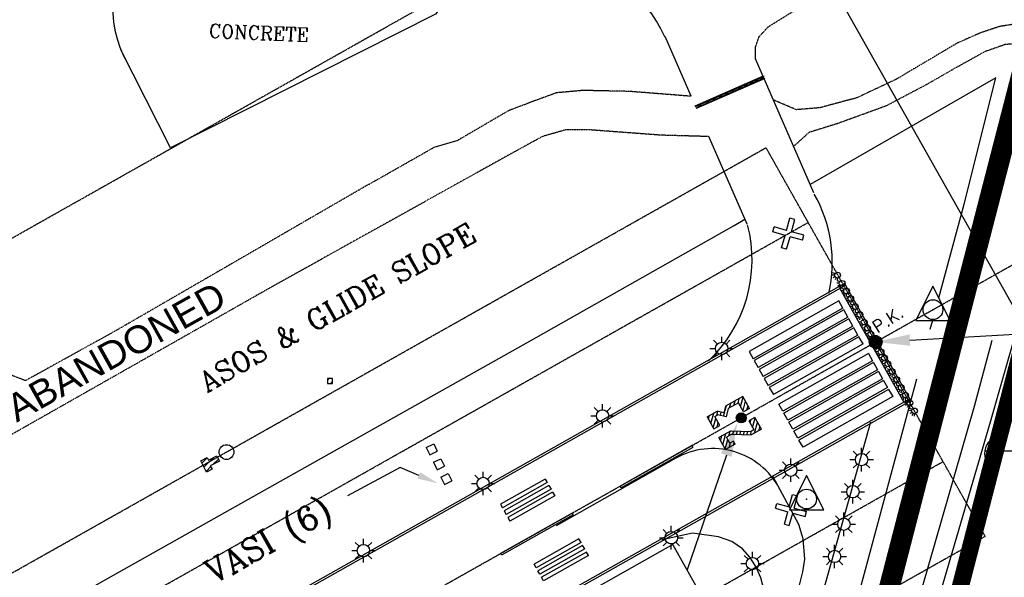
# Model space of a CAD drawing. Header units: feet. Extents: x 0 to 208040, y 0 to 211214.
# Tile 64 of 71: x 199729 to 201164, y 203002 to 203814. Entities that reach past the tile are written whole.
import ezdxf
from ezdxf.enums import TextEntityAlignment as Align

# ---------------------------------------------------------------- set-up
doc = ezdxf.new("R2010")
doc.units = ezdxf.units.FT
doc.header["$LTSCALE"] = 0.5
doc.header["$MEASUREMENT"] = 0
doc.header["$XCLIPFRAME"] = 0
for name, pattern in [('CENTER2', [1.125, 0.75, -0.125, 0.125, -0.125]), ('HIDDEN2', [0.1875, 0.125, -0.0625]), ('PHANTOM2', [1.25, 0.625, -0.125, 0.125, -0.125, 0.125, -0.125])]:
    doc.linetypes.add(name, pattern=pattern)
doc.layers.get('0').update_dxf_attribs({"linetype": 'CONTINUOUS'})
for name, color, linetype in [('1-NUMBERS', 3, 'CONTINUOUS'), ('1-NUMHATCH', 5, 'CONTINUOUS'), ('1-OFA', 13, 'CENTER2'), ('1-RPZ', 2, 'CONTINUOUS'), ('1-RSA', 13, 'CENTER2'), ('1-RUNWAYCL', 5, 'CENTER2'), ('1-TEXT', 1, 'CONTINUOUS'), ('1-VASI', 5, 'CONTINUOUS'), ('ABBANDONTW', 5, 'HIDDEN2'), ('AIR-MARKING', 5, 'CONTINUOUS'), ('AIR-PAVED', 1, 'CONTINUOUS'), ('AIR-PAVED-T', 7, 'CONTINUOUS'), ('ANTENNA', 5, 'CONTINUOUS'), ('CONC', 5, 'CONTINUOUS'), ('E-EXCAVATE', 11, 'CONTINUOUS'), ('E-NEWMARKING', 5, 'CONTINUOUS'), ('F-BRL', 110, 'PHANTOM2'), ('F-STATIONOFFSET', 110, 'CONTINUOUS'), ('Future Property Line', 251, 'PHANTOM2'), ('HV-CONTROL', 11, 'CONTINUOUS'), ('image', 7, 'CONTINUOUS'), ('MA-BLDG', 11, 'CONTINUOUS'), ('MA-BLDGHATCH', 11, 'CONTINUOUS'), ('MISC-OBJECT', 11, 'CONTINUOUS'), ('NEWCLOSEDSYM', 1, 'CONTINUOUS'), ('PK', 11, 'CONTINUOUS'), ('R-DIRT', 11, 'HIDDEN2'), ('R-PAVED', 11, 'CONTINUOUS'), ('REIL', 11, 'CONTINUOUS'), ('RUNWAYLIGHTS', 11, 'CONTINUOUS'), ('TAXIWYPAVED', 5, 'CONTINUOUS')]:
    doc.layers.add(name, color=color, linetype=linetype)
doc.styles.add('ARIAL', font='ARIAL.TTF')
doc.styles.add('COMPLEX', font='complex.shx')
doc.styles.add('CVFONT05', font='ROMANC')
picture_1 = doc.add_image_def('image1.jpg', size_in_pixel=(2000, 2400))

# ---------------------------------------------------------------- blocks, each defined once
blk = doc.blocks.new('HV-CONTROL', base_point=(0, 18.8))
blk.add_lwpolyline([(-25.1, 3.2), (24.9, 3.2), (-0.1, 53.2)], close=True)
blk.add_circle((-0.1, 18.8), 14.4)
blk.add_point((-0.1, 18.8))
blk = doc.blocks.new('PK')
at = {"layer": 'PK'}
h = blk.add_hatch(dxfattribs=at)
h.set_pattern_fill('ANSI31', color=256, style=0)
h.set_pattern_definition([(45, (-195650.91664, -193540.02118), (-0.08838834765, 0.08838834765), [])])
edge = h.paths.add_edge_path()
edge.add_arc((0, 0), 9.45, 0, 360)
blk.add_circle((0, 0), 9.45, dxfattribs=at)
blk = doc.blocks.new('REIL')
at = {"layer": 'REIL'}
for p, q in [((-104.8, 190.2), (-104.4, 194)), ((-102.9, 189.7), (-101.1, 192.9)), ((-98.7, 189.6), (-101.3, 188.1)), ((-101.3, 184), (-97.9, 182.4)), ((-100.7, 185.9), (-97.1, 185.7)), ((-98.1, 178.4), (-97.8, 182.1)), ((-96.2, 177.9), (-94.4, 181.1)), ((-92, 177.7), (-94.6, 176.3)), ((-94.1, 174), (-90.4, 173.9)), ((-94.6, 172.1), (-91.2, 170.5)), ((-91.8, 167.2), (-91.4, 170.9)), ((-89.9, 166.6), (-88.1, 169.8)), ((-85.7, 166.5), (-88.3, 165)), ((-88.3, 160.9), (-84.9, 159.3)), ((-87.7, 162.8), (-84.1, 162.6)), ((-85.7, 156.3), (-85.3, 160)), ((-83.7, 155.7), (-82, 158.9)), ((-79.6, 155.6), (-82.1, 154.1)), ((-82.1, 150), (-78.8, 148.4)), ((-81.6, 151.9), (-77.9, 151.7)), ((-79, 144.5), (-78.7, 148.2)), ((-77.1, 144), (-75.3, 147.2)), ((-72.9, 143.8), (-75.5, 142.4)), ((-75.5, 138.3), (-72.1, 136.6)), ((-75, 140.1), (-71.3, 140)), ((-72.4, 132.7), (-72, 136.5)), ((-70.5, 132.2), (-68.7, 135.4)), ((-66.3, 132.1), (-68.9, 130.6)), ((-68.9, 126.5), (-65.5, 124.9)), ((-68.3, 128.4), (-64.7, 128.2)), ((-64.3, 121.2), (-62.5, 124.5)), ((-60.1, 121.1), (-62.7, 119.6)), ((-62.1, 117.4), (-58.5, 117.2)), ((-59.4, 112.5), (-57.6, 115.7)), ((-55.2, 112.4), (-57.8, 110.9)), ((-57.2, 108.7), (-53.6, 108.5)), ((-54.5, 103.8), (-52.7, 107)), ((-50.3, 103.7), (-52.9, 102.2)), ((-52.3, 100), (-48.7, 99.8)), ((-49.6, 95.1), (-47.8, 98.3)), ((-45.4, 95), (-47.9, 93.5)), ((-47.4, 91.3), (-43.7, 91.1)), ((-44.7, 86.4), (-42.9, 89.6)), ((-40.5, 86.2), (-43, 84.8)), ((-42.5, 82.6), (-38.8, 82.5)), ((-39.8, 77.7), (-38, 80.9)), ((-35.6, 77.5), (-38.1, 76.1)), ((-37.6, 73.9), (-33.9, 73.7)), ((-34.8, 69), (-33.1, 72.2)), ((-30.7, 68.8), (-33.2, 67.4)), ((-32.7, 65.2), (-29, 65)), ((-29.9, 60.3), (-28.2, 63.5)), ((-25.7, 60.1), (-28.3, 58.7)), ((-27.8, 56.5), (-24.1, 56.3)), ((-25.6, 49.8), (-25.3, 53.5)), ((-23.7, 49.3), (-22, 52.5)), ((-19.6, 49.1), (-22.1, 47.7)), ((-22.1, 43.6), (-18.7, 41.9)), ((-21.6, 45.5), (-17.9, 45.3)), ((-19, 38), (-18.6, 41.8)), ((-17.1, 37.5), (-15.4, 40.8)), ((-12.9, 37.4), (-15.5, 35.9)), ((-15.5, 31.8), (-12.1, 30.2)), ((-14.9, 33.7), (-11.3, 33.6)), ((-12.4, 26.3), (-12, 30)), ((-10.5, 25.8), (-8.7, 29)), ((-6.3, 25.6), (-8.9, 24.2)), ((-8.9, 20), (-5.5, 18.4)), ((-8.3, 22), (-4.6, 21.8)), ((-6.2, 15.4), (-5.9, 19.1)), ((-4.3, 14.9), (-2.6, 18.1)), ((-0.2, 14.7), (-2.7, 13.3)), ((-2.7, 9.2), (0.7, 7.5)), ((-2.2, 11.1), (1.5, 10.9)), ((0.1, 4.2), (0.5, 7.9)), ((2, 3.7), (3.7, 6.9)), ((6.2, 3.5), (3.6, 2)), ((3.6, -2.1), (7, -3.7)), ((4.2, -0.2), (7.8, -0.3)), ((6.8, -7.7), (7.1, -4)), ((8.7, -8.2), (10.4, -5)), ((12.9, -8.4), (10.3, -9.8)), ((10.3, -13.9), (13.7, -15.5)), ((10.8, -12), (14.5, -12.1))]:
    blk.add_line(p, q, dxfattribs=at)
for centre in [(-104.9, 186.1), (-98.2, 174.2), (-91.9, 163), (-85.7, 152.1), (-79.1, 140.3), (-72.5, 128.6), (-66.3, 117.6), (-61.4, 108.9), (-56.5, 100.2), (-51.6, 91.5), (-46.7, 82.8), (-41.7, 74), (-36.8, 65.3), (-31.9, 56.6), (-25.7, 45.6), (-19.1, 33.9), (-12.5, 22.1), (-6.3, 11.2), (0, 0), (6.7, -11.9)]:
    blk.add_circle(centre, 4.16, dxfattribs=at)

msp = doc.modelspace()

# ---------------------------------------------------------------- hatches: boundary and pattern name
at = {"layer": '1-NUMHATCH'}
h = msp.add_hatch(dxfattribs=at)
h.set_pattern_fill('ANSI31', color=256, scale=40, angle=-150.5875, style=0)
h.paths.add_polyline_path([(200731.1, 203235.7), (200740.9, 203218.3), (200749.7, 203223.2), (200742.3, 203236.3), (200746.8, 203238.8), (200758.7, 203235.7), (200761.9, 203247.8), (200776.9, 203256.3), (200784.3, 203243.2), (200793, 203248.1), (200783.2, 203265.5), (200757.9, 203251.3), (200755.4, 203241.6), (200745.9, 203244.1)])
h = msp.add_hatch(dxfattribs=at)
h.set_pattern_fill('ANSI31', color=256, scale=40, angle=-150.5875, style=0)
h.paths.add_polyline_path([(200759.3, 203206.1), (200767.1, 203210.5), (200795.4, 203209.3), (200801.5, 203212.7), (200810.2, 203217.6), (200800.4, 203235), (200791.7, 203230.1), (200799, 203217.1), (200794.2, 203214.3), (200765.9, 203215.6), (200748.1, 203205.6), (200757.9, 203188.1), (200771.9, 203196), (200769.4, 203200.4), (200764.2, 203197.4)])
at = {"layer": 'F-STATIONOFFSET'}
h = msp.add_hatch(color=256, dxfattribs=at)
edge = h.paths.add_edge_path()
edge.add_arc((200780.8, 203234.3), 7.21, 0, 360)
at = {"layer": 'MA-BLDGHATCH'}
h = msp.add_hatch(dxfattribs=at)
h.set_pattern_fill('ANSI31', color=256, scale=50, style=0)
h.paths.add_polyline_path([(200177.9, 203291.6), (200177.9, 203284.5), (200185, 203284.5), (200185, 203291.6)])
h = msp.add_hatch(dxfattribs=at)
h.set_pattern_fill('ANSI31', color=256, scale=50, style=0)
h.paths.add_polyline_path([(200020.4, 203171.4), (200016.5, 203178.8), (200004.5, 203172.6), (200002.5, 203176.4), (199993.1, 203171.6), (200001.4, 203155.3), (200009.7, 203159.6), (200007.1, 203164.6)])

# ---------------------------------------------------------------- linework, layer by layer
at = {"layer": '1-NUMBERS', "color": 1}
for p, q in [((200783.2, 203265.5), (200757.9, 203251.3)), ((200793, 203248.1), (200783.2, 203265.5)), ((200731.1, 203235.7), (200745.9, 203244.1)), ((200755.4, 203241.6), (200745.9, 203244.1)), ((200757.9, 203251.3), (200755.4, 203241.6)), ((200761.9, 203247.8), (200758.7, 203235.7)), ((200776.9, 203256.3), (200761.9, 203247.8)), ((200784.3, 203243.2), (200776.9, 203256.3)), ((200793, 203248.1), (200784.3, 203243.2)), ((200731.1, 203235.7), (200740.9, 203218.3)), ((200742.3, 203236.3), (200746.8, 203238.8)), ((200749.7, 203223.2), (200742.3, 203236.3)), ((200758.7, 203235.7), (200746.8, 203238.8)), ((200800.4, 203235), (200791.7, 203230.1)), ((200791.7, 203230.1), (200799, 203217.1)), ((200810.2, 203217.6), (200800.4, 203235)), ((200740.9, 203218.3), (200749.7, 203223.2)), ((200765.9, 203215.6), (200748.1, 203205.6)), ((200765.9, 203215.6), (200794.2, 203214.3)), ((200794.2, 203214.3), (200799, 203217.1)), ((200810.2, 203217.6), (200801.5, 203212.7)), ((200757.9, 203188.1), (200748.1, 203205.6)), ((200767.1, 203210.5), (200759.3, 203206.1)), ((200764.2, 203197.4), (200759.3, 203206.1)), ((200769.4, 203200.4), (200764.2, 203197.4)), ((200767.1, 203210.5), (200795.4, 203209.3)), ((200771.9, 203196), (200769.4, 203200.4)), ((200801.5, 203212.7), (200795.4, 203209.3)), ((200771.9, 203196), (200757.9, 203188.1))]:
    msp.add_line(p, q, dxfattribs=at)
at = {"layer": '1-OFA'}
for p, q in [((196356.1, 201112.4), (200817, 203627.9)), ((196652.5, 200533.3), (201136.3, 203061.7))]:
    msp.add_line(p, q, dxfattribs=at)
at = {"layer": '1-RPZ'}
msp.add_line((200905.3, 203878.6), (201396.5, 203007.5), dxfattribs=at)
at = {"layer": '1-RSA'}
for p, q in [((201136.3, 203061.7), (200817, 203627.9)), ((196513.8, 201057.8), (200878.4, 203519)), ((196467.9, 200572.7), (201074.9, 203170.6))]:
    msp.add_line(p, q, dxfattribs=at)
at = {"layer": '1-RUNWAYCL'}
msp.add_line((194428.7, 199652.5), (203328.5, 204671), dxfattribs=at)
at = {"layer": '1-TEXT'}
for p, q in [((200283.6, 203161.8), (200206.8, 203120.9)), ((200311, 203150.4), (200283.6, 203161.8))]:
    msp.add_line(p, q, dxfattribs=at)
msp.add_solid([(200309, 203145.8), (200312.9, 203155), (200338.7, 203138.8)], dxfattribs=at)
at = {"layer": '1-VASI'}
for p, q in [((200321.8, 203191), (200332.6, 203196.3)), ((200321.8, 203191), (200327.1, 203180.3)), ((200332.6, 203196.3), (200337.9, 203185.6)), ((200327.1, 203180.3), (200337.9, 203185.6)), ((200332.4, 203169.5), (200343.2, 203174.8)), ((200343.2, 203174.8), (200348.5, 203164)), ((200332.4, 203169.5), (200337.7, 203158.7)), ((200337.7, 203158.7), (200348.5, 203164)), ((200343, 203148), (200353.8, 203153.3)), ((200343, 203148), (200348.3, 203137.2)), ((200353.8, 203153.3), (200359.1, 203142.5)), ((200348.3, 203137.2), (200359.1, 203142.5))]:
    msp.add_line(p, q, dxfattribs=at)
at = {"layer": 'ABBANDONTW'}
for p, q in [((200820.3, 203804.2, 8.3), (200899.4, 203853.2, 8.3)), ((200806.6, 203789.3, 8.3), (200820.3, 203804.2, 8.3)), ((200801.8, 203774.7, 8.3), (200806.6, 203789.3, 8.3)), ((200801.4, 203757.2, 8.3), (200801.8, 203774.7, 8.3)), ((200511.8, 203707.9, 8.3), (200478.4, 203695.7, 8.3)), ((200550.2, 203711.3, 8.3), (200511.8, 203707.9, 8.3)), ((200617.4, 203709.9, 8.3), (200550.2, 203711.3, 8.3)), ((200707.8, 203702.8, 8.3), (200617.4, 203709.9, 8.3)), ((200478.4, 203695.7, 8.3), (200442, 203681.9, 8.3)), ((200442, 203681.9, 8.3), (200367.7, 203638.6, 8.3)), ((200237.9, 203574.4, 8.3), (200333, 203628.4, 8.3)), ((200237.9, 203574.4, 8.3), (199869.2, 203361.1, 8.3)), ((199869.2, 203361.1, 8.3), (199737.7, 203288.4, 8.3)), ((199737.7, 203288.4, 8.3), (199713.9, 203297.6, 8.3))]:
    msp.add_line(p, q, dxfattribs=at)
at = {"layer": 'ABBANDONTW', "elevation": 8.3}
msp.add_lwpolyline([(200733.5, 203644.1), (200663.8, 203646.1), (200557.8, 203654), (200524.7, 203653.8), (200491.4, 203644.3), (200447.3, 203620.2), (200094.7, 203424), (199681.1, 203189.3), (199282.9, 202964), (198909.4, 202754.4), (198835.2, 202711.3), (198808.5, 202692.8), (198792.2, 202675.6), (198779.7, 202654.5), (198766.7, 202609.5), (198739.8, 202500)], dxfattribs=at)
at = {"layer": 'AIR-MARKING'}
for points, elevation in [([(200367.1, 202500), (200739.4, 202710.1), (200778.6, 202739.8), (200796.5, 202756.1), (200815.6, 202776.9), (200844.2, 202816.9), (200862.2, 202851.5), (200871.8, 202880.3), (200969.7, 203228.6)], 10.7), ([(200831.3, 202874.4), (200865.6, 202990.6), (200870.6, 203009.8), (200873.4, 203028.5), (200870.8, 203058), (200864.7, 203079), (200827.3, 203148.1)], 14), ([(200219, 202500), (200709.6, 202776.5), (200728.7, 202791.9), (200747.8, 202809.4), (200761.6, 202825.9), (200775.6, 202843.4), (200786.8, 202862.7), (200795.4, 202883.1), (200814.1, 202946.6), (200816.2, 202975.3), (200809.5, 203001.2), (200802.2, 203017.9), (200793.5, 203031.1), (200782.5, 203043.4), (200766.9, 203054.2), (200747.7, 203061.1), (200710, 203066.2), (200665.4, 203056.6)], 15.3)]:
    msp.add_lwpolyline(points, dxfattribs=dict(at, elevation=elevation))
at = {"layer": 'AIR-PAVED'}
for p, q in [((201151.9, 203729.5, 8.3), (200881.4, 203574.2, 8.3)), ((201105.5, 203545.8, 8.3), (201151.9, 203729.5, 8.3)), ((201068.7, 203409.2, 8.3), (201105.5, 203545.8, 8.3))]:
    msp.add_line(p, q, dxfattribs=at)
at = {"layer": 'AIR-PAVED', "elevation": 8.3}
for points in [[(198706.6, 202351.4), (199021.9, 202528.3), (199239.3, 202651.5), (199492.2, 202793.4), (199735.1, 202931.4), (200093.9, 203133.2), (200470.8, 203345.2), (200770.7, 203514.4), (200786, 203523.9)], [(201056.3, 203363.3), (201059.9, 203376.6)], [(200951.6, 202975.3), (201036.8, 203290.9)]]:
    msp.add_lwpolyline(points, dxfattribs=at)
at = {"layer": 'AIR-PAVED'}
for centre, start, end in [((200710.9, 203460.9), 347.1753, 29.4275), ((200594.1, 203464.4), 313.3495, 14.597)]:
    msp.add_arc(centre, 202.5, start, end, dxfattribs=at)
at = {"layer": 'ANTENNA'}
msp.add_circle((200030.7, 203184.4, 12.9), 10.8, dxfattribs=at)
at = {"layer": 'E-EXCAVATE'}
msp.add_line((201238.5, 203185.6), (201135.4, 203185.5), dxfattribs=at)
msp.add_arc((201161.4, 203182.1), 26.2, 85.7324, 236.1769, dxfattribs=at)
at = {"layer": 'E-NEWMARKING'}
for p, q in [((200713.8, 203689), (200813.2, 203732.5)), ((200714.2, 203688.1), (200813.6, 203731.5)), ((200812.7, 203731.1), (200813.5, 203729.3)), ((200813.2, 203732.5), (200813.6, 203731.5)), ((200715, 203686.2), (200814.4, 203729.7)), ((200715.4, 203685.3), (200814.8, 203728.8)), ((200785.2, 203719.1), (200786, 203717.3)), ((200786.1, 203719.5), (200787, 203717.7)), ((200787.1, 203719.9), (200787.9, 203718.1)), ((200788, 203720.3), (200788.8, 203718.5)), ((200794.4, 203723.1), (200795.2, 203721.3)), ((200795.3, 203723.5), (200796.1, 203721.7)), ((200796.2, 203723.9), (200797, 203722.1)), ((200797.1, 203724.3), (200797.9, 203722.5)), ((200800.8, 203725.9), (200801.6, 203724.1)), ((200801.7, 203726.3), (200802.5, 203724.5)), ((200802.6, 203726.7), (200803.4, 203724.9)), ((200803.6, 203727.1), (200804.4, 203725.3)), ((200810, 203729.9), (200810.8, 203728.1)), ((200810.9, 203730.3), (200811.7, 203728.5)), ((200811.8, 203730.7), (200812.6, 203728.9)), ((200814.4, 203729.7), (200814.8, 203728.8)), ((200748.6, 203703.1), (200749.4, 203701.3)), ((200749.5, 203703.5), (200750.3, 203701.7)), ((200750.4, 203703.9), (200751.2, 203702.1)), ((200751.3, 203704.3), (200752.1, 203702.5)), ((200757.7, 203707.1), (200758.5, 203705.3)), ((200758.7, 203707.5), (200759.5, 203705.7)), ((200759.6, 203707.9), (200760.4, 203706.1)), ((200760.5, 203708.3), (200761.3, 203706.5)), ((200766.9, 203711.1), (200767.7, 203709.3)), ((200767.8, 203711.5), (200768.6, 203709.7)), ((200768.7, 203711.9), (200769.5, 203710.1)), ((200769.7, 203712.3), (200770.5, 203710.5)), ((200776.1, 203715.1), (200776.9, 203713.3)), ((200777, 203715.5), (200777.8, 203713.7)), ((200777.9, 203715.9), (200778.7, 203714.1)), ((200778.8, 203716.3), (200779.6, 203714.5)), ((200714.2, 203688.1, 1), (200713.8, 203689, 1)), ((200718.3, 203689.9), (200719.2, 203688)), ((200719.3, 203690.3), (200720.1, 203688.4)), ((200720.2, 203690.7), (200721, 203688.8)), ((200721.1, 203691.1), (200721.9, 203689.2)), ((200730.3, 203695.1), (200731.1, 203693.3)), ((200731.2, 203695.5), (200732, 203693.7)), ((200732.1, 203695.9), (200732.9, 203694.1)), ((200733, 203696.3), (200733.8, 203694.5)), ((200739.4, 203699.1), (200740.2, 203697.3)), ((200740.3, 203699.5), (200741.1, 203697.7)), ((200741.3, 203699.9), (200742.1, 203698.1)), ((200742.2, 203700.3), (200743, 203698.5)), ((200715.4, 203685.3, 1.1), (200715, 203686.2, 1.1)), ((200931.5, 203430.1), (199653.5, 202709.6)), ((200931.5, 203430.1), (201027.7, 203259.3)), ((200933, 203427.5), (199655, 202707)), ((200924.3, 203422.6), (201017.6, 203257)), ((200928.8, 203394.1), (200922.9, 203404.6)), ((200936.2, 203381.1), (200930.3, 203391.5)), ((200943.5, 203368), (200937.6, 203378.4)), ((200950.9, 203354.9), (200945, 203365.4)), ((200958.3, 203341.9), (200952.4, 203352.3)), ((200792.2, 203330.9), (200798.1, 203320.5)), ((200799.6, 203317.8), (200805.5, 203307.4)), ((200966.1, 203327.9), (200972, 203317.5)), ((200973.5, 203314.8), (200979.4, 203304.4)), ((200807, 203304.8), (200812.9, 203294.3)), ((200980.9, 203301.8), (200986.8, 203291.3)), ((200814.3, 203291.7), (200820.2, 203281.3)), ((200988.2, 203288.7), (200994.1, 203278.3)), ((200821.7, 203278.6), (200827.6, 203268.2)), ((200995.6, 203275.6), (201001.5, 203265.2)), ((201026.3, 203262), (199748.3, 202541.5)), ((201027.7, 203259.3), (199749.8, 202538.9)), ((200841.4, 203243.8), (200835.5, 203254.3)), ((200848.7, 203230.7), (200842.8, 203241.2)), ((200856.1, 203217.7), (200850.2, 203228.1)), ((200863.5, 203204.6), (200857.6, 203215.1)), ((200870.8, 203191.5), (200864.9, 203202)), ((200708.8, 203193.8), (200604.3, 203134.8)), ((200710.3, 203191.2), (200605.8, 203132.2)), ((200708.8, 203193.8), (200709.6, 203192.5)), ((200710.3, 203191.2), (200709.6, 203192.5)), ((200685.3, 203175.4), (200511.1, 203077.1)), ((200495.2, 203145.1), (200429.9, 203108.3)), ((200495.2, 203145.1), (200498.2, 203139.9)), ((200498.2, 203139.9), (200432.8, 203103)), ((200500.6, 203135.5), (200435.3, 203098.7)), ((200503.6, 203130.3), (200438.2, 203093.4)), ((200500.6, 203135.5), (200503.6, 203130.3)), ((200604.3, 203134.8), (200605, 203133.5)), ((200605.8, 203132.2), (200605, 203133.5)), ((200506, 203125.9), (200440.7, 203089.1)), ((200509, 203120.7), (200443.6, 203083.9)), ((200506, 203125.9), (200509, 203120.7)), ((200429.9, 203108.3), (200432.8, 203103)), ((200534.6, 203095.6), (200430.1, 203036.6)), ((200536.1, 203092.9), (200431.6, 203034)), ((200435.3, 203098.7), (200438.2, 203093.4)), ((200440.7, 203089.1), (200443.6, 203083.9)), ((200534.6, 203095.6), (200535.4, 203094.2)), ((200536.1, 203092.9), (200535.4, 203094.2)), ((200544.3, 203058), (200479, 203021.1)), ((200547.3, 203052.8), (200544.3, 203058)), ((200547.3, 203052.8), (200481.9, 203015.9)), ((200549.7, 203048.4), (200484.4, 203011.6)), ((200552.7, 203043.2), (200487.3, 203006.3)), ((200552.7, 203043.2), (200549.7, 203048.4)), ((200430.1, 203036.6), (200430.8, 203035.3)), ((200431.6, 203034), (200430.8, 203035.3)), ((200555.1, 203038.8), (200489.8, 203002)), ((200558.1, 203033.6), (200492.7, 202996.8)), ((200558.1, 203033.6), (200555.1, 203038.8)), ((200481.9, 203015.9), (200479, 203021.1)), ((200487.3, 203006.3), (200484.4, 203011.6)), ((200492.7, 202996.8), (200489.8, 203002))]:
    msp.add_line(p, q, dxfattribs=at)
at = {"layer": 'E-NEWMARKING', "linetype": 'Continuous'}
for p, q in [((200922.9, 203404.6), (200792.2, 203330.9)), ((200928.8, 203394.1), (200798.1, 203320.5)), ((200930.3, 203391.5), (200799.6, 203317.8)), ((200936.2, 203381.1), (200805.5, 203307.4)), ((200937.6, 203378.4), (200807, 203304.8)), ((200943.5, 203368), (200812.9, 203294.3)), ((200945, 203365.4), (200814.3, 203291.7)), ((200950.9, 203354.9), (200820.2, 203281.3)), ((200952.4, 203352.3), (200821.7, 203278.6)), ((200958.3, 203341.9), (200827.6, 203268.2)), ((200966.1, 203327.9), (200835.5, 203254.3)), ((200972, 203317.5), (200841.4, 203243.8)), ((200973.5, 203314.8), (200842.8, 203241.2)), ((200979.4, 203304.4), (200848.7, 203230.7)), ((200980.9, 203301.8), (200850.2, 203228.1)), ((200986.8, 203291.3), (200856.1, 203217.7)), ((200988.2, 203288.7), (200857.6, 203215.1)), ((200994.1, 203278.3), (200863.5, 203204.6)), ((200995.6, 203275.6), (200864.9, 203202)), ((201001.5, 203265.2), (200870.8, 203191.5))]:
    msp.add_line(p, q, dxfattribs=at)
at = {"layer": 'E-NEWMARKING'}
msp.add_arc((200739.4, 203079.5), 110, 28.3615, 119.4125, dxfattribs=at)
at = {"layer": 'F-BRL', "ltscale": 2}
msp.add_line((196948.5, 201934.3), (200997.7, 204217.7), dxfattribs=at)
at = {"layer": 'F-STATIONOFFSET'}
for p, q in [((201026.6, 203347.6, 17.9), (201510.5, 203374.8, -19.9)), ((200759.1, 203180.1, 3.7), (200701.9, 203012.6, 3.7)), ((200681, 203049.7, 3.7), (200363.9, 202870.9, 3.7)), ((200719.5, 202981.4, 3.7), (200681, 203049.7, 3.7))]:
    msp.add_line(p, q, dxfattribs=at)
msp.add_circle((200780.8, 203234.3, 14), 7.21, dxfattribs=at)
for points in [[(201027.1, 203339.3, 17.9), (201026.1, 203355.9, 17.9), (200976.7, 203344.8, 17.9)], [(200751.2, 203182.8, 3.7), (200767, 203177.4, 3.7), (200775.3, 203227.4, 3.7)]]:
    msp.add_solid(points, dxfattribs=at)
at = {"layer": 'Future Property Line'}
msp.add_lwpolyline([(201073.2, 202884.1, 25, 25, 0), (201437, 204293.2, 25, 25, 0), (201598, 204418.8, 25, 25, 0), (201498, 204137, 25, 25, 0), (201432.5, 203841, 25, 25, 0), (201444, 203740, 25, 25, 0), (201504, 203760.5, 25, 25, 0), (201571, 203745.5, 25, 25, 0), (201597.5, 203697, 25, 25, 0), (201578.5, 203657.5, 25, 25, 0), (201535.5, 203648, 25, 25, 0), (201541.5, 203625.5, 25, 25, 0), (201539.5, 203588, 25, 25, 0), (201524.5, 203550.5, 25, 25, 0), (201440, 203505.5, 25, 25, 0), (201387, 203129, 25, 25, 0), (201334.4, 202983.8, 30, 30, 0), (201073.2, 202884.1, 0, 0, 0)], format="xyseb", dxfattribs=at)
at = {"layer": 'Future Property Line', "const_width": 30}
msp.add_lwpolyline([(197641.4, 202899.1), (200108.4, 204290.2), (201307.7, 204192.4), (200939.4, 202765.9, -0.114582), (200730.1, 202364.8), (200318.5, 201885, -0.081769), (199958.5, 201566), (199518, 201274, 0.24035)], format="xyb", dxfattribs=at)
at = {"layer": 'MA-BLDG'}
msp.add_lwpolyline([(200177.9, 203291.6), (200177.9, 203284.5), (200185, 203284.5), (200185, 203291.6)], close=True, dxfattribs=at)
at = {"layer": 'MA-BLDG', "elevation": 22.5}
msp.add_lwpolyline([(200002.5, 203176.4), (200004.5, 203172.6), (200016.5, 203178.8), (200020.4, 203171.4), (200007.1, 203164.6), (200009.7, 203159.6), (200001.4, 203155.3), (199993.1, 203171.6)], close=True, dxfattribs=at)
at = {"layer": 'MISC-OBJECT', "elevation": 16.1}
msp.add_lwpolyline([(201075.2, 203273.1), (201068.3, 203285.5), (201060.2, 203282), (201067.1, 203270.1)], close=True, dxfattribs=at)
at = {"layer": 'NEWCLOSEDSYM'}
for p, q in [((200846.7, 203507.3), (200851.8, 203525.4)), ((200859, 203523.4), (200851.8, 203525.4)), ((200854, 203505.3), (200859, 203523.4)), ((200826.7, 203505.1), (200828.7, 203512.4)), ((200844.7, 203500.1), (200826.7, 203505.1)), ((200846.7, 203507.3), (200828.7, 203512.4)), ((200872, 203500.3), (200854, 203505.3)), ((200839.7, 203482), (200844.7, 203500.1)), ((200846.9, 203480), (200852, 203498.1)), ((200870, 203493), (200852, 203498.1)), ((200870, 203493), (200872, 203500.3)), ((200846.9, 203480), (200839.7, 203482)), ((200850.6, 203104.7), (200855.7, 203122.8)), ((200855.7, 203122.8), (200862.9, 203120.7)), ((200857.9, 203102.7), (200862.9, 203120.7)), ((200830.6, 203102.5), (200832.6, 203109.7)), ((200830.6, 203102.5), (200848.6, 203097.5)), ((200832.6, 203109.7), (200850.6, 203104.7)), ((200857.9, 203102.7), (200875.9, 203097.6)), ((200843.6, 203079.4), (200848.6, 203097.5)), ((200850.8, 203077.4), (200855.9, 203095.5)), ((200855.9, 203095.5), (200873.9, 203090.4)), ((200873.9, 203090.4), (200875.9, 203097.6)), ((200843.6, 203079.4), (200850.8, 203077.4))]:
    msp.add_line(p, q, dxfattribs=at)
at = {"layer": 'R-DIRT'}
for points, elevation in [([(201238.1, 203808.7), (201180.7, 203808.2), (201157.8, 203804.6), (201129, 203795), (201094.9, 203779.9), (201006.4, 203727.4), (200949.1, 203700.5), (200895.5, 203686.1), (200860.9, 203683.2), (200827.5, 203697.5)], 12.6), ([(201231, 203778.3), (201198, 203780.8), (201165.6, 203778.2), (201135.9, 203767.8), (201096, 203745.7), (201049.6, 203719.1), (200992.1, 203688.8), (200921.6, 203663.1), (200879.6, 203650.1), (200857.1, 203629.7)], 11.3)]:
    msp.add_lwpolyline(points, dxfattribs=dict(at, elevation=elevation))
at = {"layer": 'R-PAVED'}
for points, elevation in [([(200902.3, 202500), (200908.5, 202510.8), (200939.2, 202563.7), (200966.3, 202622.1), (200985.3, 202676.7), (201016.9, 202790), (201069.2, 202972.9), (201144.1, 203228.6), (201201, 203427), (201236.7, 203577.9), (201282.3, 203764.4), (201318.4, 203917), (201355.6, 204064.6), (201373.4, 204137.8), (201374.2, 204140.7)], 48.1), ([(200870.6, 202500), (200892.1, 202536.4), (200915.2, 202583.1), (200934.2, 202623), (200937.9, 202633.9), (201007.8, 202860), (201120.7, 203251.4), (201146.3, 203347.5)], 50.6)]:
    msp.add_lwpolyline(points, dxfattribs=dict(at, elevation=elevation))
at = {"layer": 'RUNWAYLIGHTS'}
for p, q in [((200746, 203341.7), (200740.3, 203347.5)), ((200752.3, 203344.4), (200752.3, 203352.5)), ((200758.7, 203341.7), (200764.4, 203347.5)), ((200735.2, 203335.4), (200743.3, 203335.4)), ((200761.3, 203335.4), (200769.4, 203335.4)), ((200746, 203329), (200740.3, 203323.3)), ((200752.3, 203318.3), (200752.3, 203326.4)), ((200758.7, 203329), (200764.4, 203323.3)), ((200572.3, 203243.5), (200566.6, 203249.2)), ((200578.7, 203246.1), (200578.7, 203254.2)), ((200585.1, 203243.5), (200590.8, 203249.2)), ((200561.6, 203237.1), (200569.7, 203237.1)), ((200572.3, 203230.8), (200566.6, 203225.1)), ((200585.1, 203230.8), (200590.8, 203225.1)), ((200587.7, 203237.1), (200595.8, 203237.1)), ((200578.7, 203220), (200578.7, 203228.1)), ((200956.2, 203182.4), (200956.2, 203190.5)), ((200853, 203167), (200853, 203175.1)), ((200939.1, 203173.4), (200947.2, 203173.4)), ((200949.9, 203179.7), (200944.1, 203185.5)), ((200962.6, 203179.7), (200968.3, 203185.5)), ((200965.2, 203173.4), (200973.3, 203173.4)), ((200835.9, 203158), (200844, 203158)), ((200846.7, 203164.4), (200840.9, 203170.1)), ((200859.4, 203164.4), (200865.1, 203170.1)), ((200862, 203158), (200870.1, 203158)), ((200949.9, 203167), (200944.1, 203161.3)), ((200956.2, 203156.3), (200956.2, 203164.4)), ((200962.6, 203167), (200968.3, 203161.3)), ((200398.2, 203145.1), (200392.5, 203150.8)), ((200404.6, 203147.7), (200404.6, 203155.8)), ((200410.9, 203145.1), (200416.7, 203150.8)), ((200846.7, 203151.6), (200840.9, 203145.9)), ((200853, 203140.9), (200853, 203149)), ((200859.4, 203151.6), (200865.1, 203145.9)), ((200943.5, 203135.7), (200943.5, 203143.8)), ((200387.5, 203138.7), (200395.6, 203138.7)), ((200398.2, 203132.4), (200392.5, 203126.6)), ((200404.6, 203121.6), (200404.6, 203129.7)), ((200410.9, 203132.4), (200416.7, 203126.6)), ((200413.6, 203138.7), (200421.7, 203138.7)), ((200937.2, 203133), (200931.4, 203138.8)), ((200949.9, 203133), (200955.6, 203138.8)), ((200926.4, 203126.7), (200934.5, 203126.7)), ((200937.2, 203120.3), (200931.4, 203114.6)), ((200943.5, 203109.6), (200943.5, 203117.7)), ((200949.9, 203120.3), (200955.6, 203114.6)), ((200952.5, 203126.7), (200960.6, 203126.7)), ((200924.1, 203085.5), (200918.4, 203091.3)), ((200930.4, 203088.2), (200930.4, 203096.3)), ((200936.8, 203085.5), (200942.5, 203091.3)), ((200672.5, 203066), (200666.8, 203071.8)), ((200678.9, 203068.7), (200678.9, 203076.8)), ((200685.3, 203066), (200691, 203071.8)), ((200913.3, 203079.2), (200921.4, 203079.2)), ((200924.1, 203072.8), (200918.4, 203067.1)), ((200936.8, 203072.8), (200942.5, 203067.1)), ((200939.4, 203079.2), (200947.5, 203079.2)), ((200230.3, 203049.8), (200230.3, 203057.9)), ((200661.8, 203059.7), (200669.9, 203059.7)), ((200687.9, 203059.7), (200696, 203059.7)), ((200930.4, 203062.1), (200930.4, 203070.2)), ((200223.9, 203047.1), (200218.2, 203052.9)), ((200236.7, 203047.1), (200242.4, 203052.9)), ((200672.5, 203053.3), (200666.8, 203047.6)), ((200678.9, 203042.6), (200678.9, 203050.7)), ((200685.3, 203053.3), (200691, 203047.6)), ((200910.5, 203038.7), (200904.8, 203044.5)), ((200916.9, 203041.4), (200916.9, 203049.5)), ((200923.2, 203038.7), (200928.9, 203044.5)), ((200213.2, 203040.8), (200221.3, 203040.8)), ((200223.9, 203034.4), (200218.2, 203028.7)), ((200230.3, 203023.7), (200230.3, 203031.8)), ((200236.7, 203034.4), (200242.4, 203028.7)), ((200239.3, 203040.8), (200247.4, 203040.8)), ((200790.7, 203028.2), (200785, 203033.9)), ((200797.1, 203030.9), (200797.1, 203039)), ((200803.5, 203028.2), (200809.2, 203033.9)), ((200899.8, 203032.4), (200907.9, 203032.4)), ((200925.9, 203032.4), (200934, 203032.4)), ((200780, 203021.9), (200788.1, 203021.9)), ((200790.7, 203015.5), (200785, 203009.8)), ((200803.5, 203015.5), (200809.2, 203009.8)), ((200806.1, 203021.9), (200814.2, 203021.9)), ((200910.5, 203026), (200904.8, 203020.3)), ((200916.9, 203015.3), (200916.9, 203023.4)), ((200923.2, 203026), (200928.9, 203020.3)), ((200797.1, 203004.8), (200797.1, 203012.9))]:
    msp.add_line(p, q, dxfattribs=at)
for centre in [(200752.3, 203335.4), (200578.7, 203237.1), (200956.2, 203173.4), (200853, 203158), (200404.6, 203138.7), (200943.5, 203126.7), (200930.4, 203079.2), (200678.9, 203059.7), (200230.3, 203040.8), (200797.1, 203021.9), (200916.9, 203032.4)]:
    msp.add_circle(centre, 9, dxfattribs=at)
at = {"layer": 'TAXIWYPAVED'}
for p, q in [((200335.3, 203822.5, -0.9), (199949.1, 203627.5)), ((200707.8, 203702.8, 0.7), (200669.8, 203789.7, -1.3)), ((199948.9, 203627.5, 0), (199876.7, 203770.6, 0)), ((200886.6, 203562.3, 5), (200801.4, 203757.2, 0.5)), ((200367.7, 203638.6, 8.3), (200333, 203628.4, 8.3)), ((200789.3, 203516.3, 5), (200733.5, 203644.1, 2.1))]:
    msp.add_line(p, q, dxfattribs=at)
for centre, radius, start, end in [((200020.2, 203829.5), 155, 59.9918, 210.3735), ((200493.1, 203712.2, -0.9), 192.5, 23.6936, 145.0499)]:
    msp.add_arc(centre, radius, start, end, dxfattribs=at)

# ---------------------------------------------------------------- block references
at = {"layer": 'HV-CONTROL'}
for p in [(201060.2, 203391.9, 17), (200876.2, 203115.9, 15)]:
    msp.add_blockref('HV-CONTROL', p, dxfattribs=at)
at = {"layer": 'PK'}
msp.add_blockref('PK', (200976.7, 203344.8, 17.9), dxfattribs=at)
at = {"layer": 'REIL', "rotation": 180.1414434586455}
msp.add_blockref('REIL', (200927.9, 203430.3, 17.9), dxfattribs=at)

# ---------------------------------------------------------------- texts
at = {"layer": '1-TEXT', "style": 'COMPLEX'}
msp.add_text('ASOS & GLIDE SLOPE', height=30, rotation=29.4125, dxfattribs=at).set_placement((200001.8, 203270.9))
msp.add_text('VASI (6)', height=35, rotation=29.4125, dxfattribs=at).set_placement((200100.1, 203040.5), align=Align.CENTER)
at = {"layer": 'AIR-PAVED-T', "style": 'ARIAL'}
msp.add_text('T/W D ABANDONED', height=40, rotation=29.101, dxfattribs=at).set_placement((199573, 203142.6))
at = {"layer": 'CONC', "style": 'CVFONT05'}
msp.add_text('CONCRETE', height=20, rotation=357.7528, dxfattribs=at).set_placement((200077.8, 203795.4), align=Align.MIDDLE)
at = {"layer": 'PK', "style": 'COMPLEX'}
msp.add_text('P.K.', height=18, rotation=33.0861, dxfattribs=at).set_placement((200979.3, 203357))

# ---------------------------------------------------------------- pictures from other files: only their frames are drawn
at = {"layer": 'image'}
image = msp.add_image(picture_1, insert=(189577.4, 187001.2), size_in_units=(14997.8, 17997.4), rotation=0.6, dxfattribs=at)
image.set_boundary_path([(132.996, 330.714), (430.192, 24.765), (1020.87, 15.748), (1441.694, 2.418), (1679.783, 17.58), (1693.604, 9.457), (1619.806, 230.729), (1548.014, 470.558), (1535.763, 774.424), (1569.421, 992.353), (1639.473, 1205.262), (1591.986, 1384.6), (1519.706, 1505.468), (1523.142, 1667.603), (1504.677, 1730.756), (1672.9, 1884.48), (1821.97, 1931.65), (1498.085, 2118.297), (960.466, 2148.074), (673.895, 2165.344), (458.475, 2163.088), (240.59, 2160.806), (87.062, 2055.378), (143.158, 1779.843), (140.638, 1536.635), (138.25, 1280.692), (130.08, 1093.17), (219.456, 785.044), (141.38, 497.97), (132.996, 330.714)])
image.dxf.flags = 15

doc.saveas('drawing.dxf')
